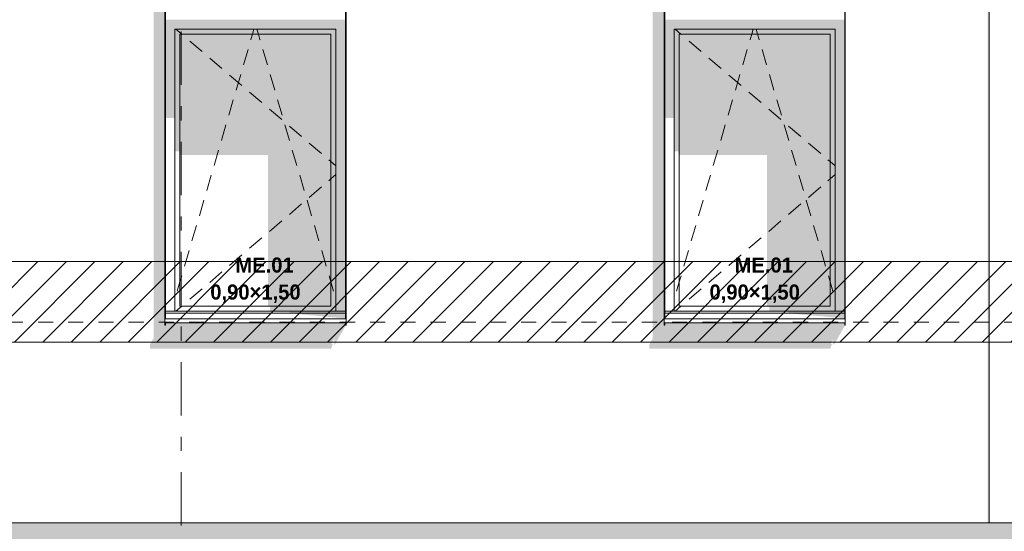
# Model space of a CAD drawing. Header units: millimetres. Extents: x 22784 to 62337, y -53000 to 10500.
# Tile 19 of 26: x 47452 to 52343, y -42 to 2497. Entities that reach past the tile are written whole.
import ezdxf
from ezdxf.enums import TextEntityAlignment as Align

# ---------------------------------------------------------------- set-up
doc = ezdxf.new("R2010")
doc.units = ezdxf.units.MM
doc.header["$MEASUREMENT"] = 0
doc.linetypes.add('_TIRET COURT 1', pattern=[150, 75, -75])
doc.linetypes.add('Axe', pattern=[546.805537, 264.583325, -105.833328, 70.555556, -105.833328])
for name, color, linetype in [('Nouveau_0', 7, 'Continuous'), ('Nouveau_2D - Dessin général', 7, 'Continuous'), ('Nouveau_2D - Etiquettes 50ème', 7, 'Continuous'), ('Nouveau__Grille structurelle (axe_trame)', 7, 'Continuous'), ('Nouveau__Murs ext - Bardages', 7, 'Continuous'), ('Nouveau__Murs ext - Périphériques', 7, 'Continuous'), ('Nouveau_Exter - Environnement', 7, 'Continuous'), ('Nouveau_Exter - Equipements_Mobiliers', 7, 'Continuous'), ('Nouveau_Fenêtres Archicad', 7, 'Continuous')]:
    doc.layers.add(name, color=color, linetype=linetype)
doc.styles.add('STYLE_GENERE_1', font='arial.ttf')
doc.styles.add('STYLE_GENERE_4', font='GOTHIC.TTF')

# ---------------------------------------------------------------- blocks, each defined once
blk = doc.blocks.new('Élément de coupe_4')
at = {"layer": 'Nouveau__Murs ext - Périphériques', "linetype": 'Continuous', "lineweight": 13}
for points in [[(48117, 917.3), (48099.5, 885.3), (48099.5, 865.3), (48999.5, 865.3), (49006.5, 887.5), (49000.7, 887.5), (49014, 911.8), (49014, 884.3), (49017, 884.3), (49073, 982), (49070, 982), (49070, 993.4), (48176, 993.4), (48176, 982), (48173, 982), (48173, 3560), (48117, 3560)], [(50579.5, 885.3), (50579.5, 865.3), (51479.5, 865.3), (51486.5, 887.5), (51480.7, 887.5), (51494, 911.8), (51494, 884.3), (51497, 884.3), (51553, 982), (51550, 982), (51550, 993.4), (50656, 993.4), (50656, 982), (50653, 982), (50653, 3560), (50597, 3560), (50597, 917.3)], [(52261, 0), (52268, 0), (52268, 3560), (52261, 3560)]]:
    blk.add_hatch(color=7, dxfattribs=at).paths.add_polyline_path(points)
at = {"layer": 'Nouveau__Murs ext - Périphériques', "color": 7, "linetype": 'Continuous', "lineweight": 5}
blk.add_line((52268, 0), (40018, 0), dxfattribs=at)
blk = doc.blocks.new('Élément de coupe_33')
at = {"layer": 'Nouveau_Fenêtres Archicad', "linetype": 'Continuous', "lineweight": 13}
for points in [[(49070, 2497), (48176, 2497), (48176, 2450), (48223, 2450), (49023, 2450), (49070, 2450)], [(48176, 2450), (48176, 2008.7), (48223, 2008.7), (48223, 2450)], [(49023, 2450), (48223, 2450), (48223, 2425), (48248, 2425), (48998, 2425), (49023, 2425)], [(49023, 2450), (49023, 1050), (49070, 1050), (49070, 2450)], [(48223, 1843.9), (48248, 1843.9), (48248, 2425), (48223, 2425)], [(48998, 2425), (48248, 2425), (48248, 1825.6), (48684.9, 1825.6), (48684.9, 1075), (48998, 1075)], [(48998, 2425), (48998, 1075), (49023, 1075), (49023, 2425)], [(49023, 1075), (48695.4, 1075), (48695.4, 1050), (49023, 1050)], [(48790.6, 1050), (48790.6, 1040), (49070, 1040), (49070, 1050)], [(48790.6, 1040), (49070, 1015), (49070, 1040)]]:
    blk.add_hatch(color=7, dxfattribs=at).paths.add_polyline_path(points)
at = {"layer": 'Nouveau_Fenêtres Archicad', "color": 7, "linetype": 'Continuous', "lineweight": 13}
for p, q in [((48223, 2450), (48223, 1050)), ((49023, 2450), (48223, 2450)), ((48227.3, 2450), (48256.6, 2425)), ((48608.3, 2425), (48615.7, 2450)), ((48637.7, 2425), (48630.3, 2450)), ((49023, 1050), (49023, 2450)), ((48248, 2425), (48248, 1075)), ((48998, 2425), (48248, 2425)), ((48256.6, 2425), (48258.9, 2423.1)), ((48600.2, 2397.3), (48600.5, 2398.2)), ((48600.5, 2398.2), (48608.3, 2425)), ((48645.5, 2398.2), (48637.7, 2425)), ((48645.8, 2397.3), (48645.5, 2398.2)), ((48998, 1075), (48998, 2425)), ((48296.9, 2390.6), (48357.8, 2338.7)), ((48563.7, 2272.5), (48586.2, 2349.3)), ((48682.3, 2272.5), (48659.8, 2349.3)), ((48395.8, 2306.3), (48456.7, 2254.4)), ((48494.7, 2221.9), (48555.6, 2170)), ((48527.1, 2147.8), (48549.6, 2224.5)), ((48718.9, 2147.8), (48696.4, 2224.5)), ((48593.6, 2137.5), (48654.5, 2085.6)), ((48490.5, 2023), (48513, 2099.8)), ((48755.5, 2023), (48733, 2099.8)), ((48692.5, 2053.2), (48753.4, 2001.3)), ((48454, 1898.3), (48476.5, 1975)), ((48792, 1898.3), (48769.5, 1975)), ((48791.5, 1968.8), (48852.3, 1916.9)), ((48890.4, 1884.5), (48951.2, 1832.5)), ((48417.4, 1773.5), (48439.9, 1850.3)), ((48828.6, 1773.5), (48806.1, 1850.3)), ((48987.1, 1801.9), (48998, 1792.6)), ((48998, 1792.6), (49023, 1771.3)), ((48380.8, 1648.8), (48403.3, 1725.5)), ((48865.2, 1648.8), (48842.7, 1725.5)), ((48998, 1707.4), (49023, 1728.7)), ((48890.4, 1615.5), (48951.2, 1667.5)), ((48987.1, 1698.1), (48998, 1707.4)), ((48344.3, 1524), (48366.8, 1600.8)), ((48791.5, 1531.2), (48852.3, 1583.1)), ((48901.7, 1524), (48879.2, 1600.8)), ((48307.7, 1399.3), (48330.2, 1476)), ((48692.5, 1446.8), (48753.4, 1498.7)), ((48938.3, 1399.3), (48915.8, 1476)), ((48593.6, 1362.5), (48654.5, 1414.4)), ((48271.1, 1274.5), (48293.6, 1351.3)), ((48494.7, 1278.1), (48555.6, 1330)), ((48974.9, 1274.5), (48952.4, 1351.3)), ((48248, 1195.6), (48257.1, 1226.5)), ((48395.8, 1193.7), (48456.7, 1245.6)), ((48998, 1195.6), (48988.9, 1226.5)), ((48234.6, 1149.8), (48248, 1195.6)), ((49011.4, 1149.8), (48998, 1195.6)), ((48296.9, 1109.4), (48357.8, 1161.3)), ((48256.6, 1075), (48258.9, 1076.9)), ((49070, 1050), (48176, 1050)), ((49070, 1040), (48176, 1040)), ((48227.3, 1050), (48256.6, 1075)), ((48248, 1075), (48998, 1075)), ((48173, 1015), (48173, 1013.4)), ((48173, 1013.4), (48173, 993.4)), ((49073, 1013.4), (48173, 1013.4)), ((49073, 993.4), (48173, 993.4)), ((49073, 1015), (49073, 1013.4)), ((49073, 1013.4), (49073, 993.4))]:
    blk.add_line(p, q, dxfattribs=at)
blk = doc.blocks.new('Élément de coupe_34')
at = {"layer": 'Nouveau_Fenêtres Archicad', "linetype": 'Continuous', "lineweight": 13}
for points in [[(50656, 2497), (50656, 2450), (50703, 2450), (51503, 2450), (51550, 2450), (51550, 2497)], [(50703, 2450), (50656, 2450), (50656, 2008.7), (50703, 2008.7)], [(51503, 2450), (50703, 2450), (50703, 2425), (50728, 2425), (51478, 2425), (51503, 2425)], [(51503, 2450), (51503, 1050), (51550, 1050), (51550, 2450)], [(50703, 2425), (50703, 1843.9), (50728, 1843.9), (50728, 2425)], [(51478, 2425), (50728, 2425), (50728, 1825.6), (51164.9, 1825.6), (51164.9, 1075), (51478, 1075)], [(51478, 2425), (51478, 1075), (51503, 1075), (51503, 2425)], [(51503, 1075), (51175.4, 1075), (51175.4, 1050), (51503, 1050)], [(51270.6, 1050), (51270.6, 1040), (51550, 1040), (51550, 1050)], [(51270.6, 1040), (51550, 1015), (51550, 1040)]]:
    blk.add_hatch(color=7, dxfattribs=at).paths.add_polyline_path(points)
at = {"layer": 'Nouveau_Fenêtres Archicad', "color": 7, "linetype": 'Continuous', "lineweight": 13}
for p, q in [((50703, 2450), (50703, 1050)), ((51503, 2450), (50703, 2450)), ((50707.3, 2450), (50736.6, 2425)), ((51088.3, 2425), (51095.7, 2450)), ((51117.7, 2425), (51110.3, 2450)), ((51503, 1050), (51503, 2450)), ((50728, 2425), (50728, 1075)), ((51478, 2425), (50728, 2425)), ((50736.6, 2425), (50738.9, 2423.1)), ((51080.2, 2397.3), (51080.5, 2398.2)), ((51080.5, 2398.2), (51088.3, 2425)), ((51125.5, 2398.2), (51117.7, 2425)), ((51125.8, 2397.3), (51125.5, 2398.2)), ((51478, 1075), (51478, 2425)), ((50776.9, 2390.6), (50837.8, 2338.7)), ((51043.7, 2272.5), (51066.2, 2349.3)), ((51162.3, 2272.5), (51139.8, 2349.3)), ((50875.8, 2306.3), (50936.7, 2254.4)), ((50974.7, 2221.9), (51035.6, 2170)), ((51007.1, 2147.8), (51029.6, 2224.5)), ((51198.9, 2147.8), (51176.4, 2224.5)), ((51073.6, 2137.5), (51134.5, 2085.6)), ((50970.5, 2023), (50993, 2099.8)), ((51235.5, 2023), (51213, 2099.8)), ((51172.5, 2053.2), (51233.4, 2001.3)), ((50934, 1898.3), (50956.5, 1975)), ((51272, 1898.3), (51249.5, 1975)), ((51271.5, 1968.8), (51332.3, 1916.9)), ((51370.4, 1884.5), (51431.2, 1832.5)), ((50897.4, 1773.5), (50919.9, 1850.3)), ((51308.6, 1773.5), (51286.1, 1850.3)), ((51467.1, 1801.9), (51478, 1792.6)), ((51478, 1792.6), (51503, 1771.3)), ((50860.8, 1648.8), (50883.3, 1725.5)), ((51345.2, 1648.8), (51322.7, 1725.5)), ((51478, 1707.4), (51503, 1728.7)), ((51370.4, 1615.5), (51431.2, 1667.5)), ((51467.1, 1698.1), (51478, 1707.4)), ((50824.3, 1524), (50846.8, 1600.8)), ((51271.5, 1531.2), (51332.3, 1583.1)), ((51381.7, 1524), (51359.2, 1600.8)), ((50787.7, 1399.3), (50810.2, 1476)), ((51172.5, 1446.8), (51233.4, 1498.7)), ((51418.3, 1399.3), (51395.8, 1476)), ((51073.6, 1362.5), (51134.5, 1414.4)), ((50751.1, 1274.5), (50773.6, 1351.3)), ((50974.7, 1278.1), (51035.6, 1330)), ((51454.9, 1274.5), (51432.4, 1351.3)), ((50728, 1195.6), (50737.1, 1226.5)), ((50875.8, 1193.7), (50936.7, 1245.6)), ((51478, 1195.6), (51468.9, 1226.5)), ((50714.6, 1149.8), (50728, 1195.6)), ((51491.4, 1149.8), (51478, 1195.6)), ((50776.9, 1109.4), (50837.8, 1161.3)), ((50736.6, 1075), (50738.9, 1076.9)), ((51550, 1050), (50656, 1050)), ((51550, 1040), (50656, 1040)), ((50707.3, 1050), (50736.6, 1075)), ((50728, 1075), (51478, 1075)), ((50653, 1015), (50653, 1013.4)), ((50653, 1013.4), (50653, 993.4)), ((51553, 1013.4), (50653, 1013.4)), ((51553, 993.4), (50653, 993.4)), ((51553, 1015), (51553, 1013.4)), ((51553, 1013.4), (51553, 993.4))]:
    blk.add_line(p, q, dxfattribs=at)
blk = doc.blocks.new('Élément de coupe_209')
at = {"layer": 'Nouveau__Murs ext - Bardages', "linetype": 'Continuous', "lineweight": 13}
for points in [[(48176, 4553.4), (48173, 4553.4), (48173, 4522.9), (48176, 4522.9)], [(48173, 993.4), (48173, 982), (48176, 982), (48176, 993.4)]]:
    blk.add_hatch(color=7, dxfattribs=at).paths.add_polyline_path(points)
at = {"layer": 'Nouveau__Murs ext - Bardages', "color": 7, "linetype": 'Continuous', "lineweight": 13}
for p, q in [((48173, 6857), (48176, 6857)), ((48173, 4575), (48173, 6857)), ((48176, 6060), (48176, 6857)), ((48176, 6057), (48176, 6060)), ((48176, 4575), (48176, 6057)), ((48173, 1015), (48173, 4553.4)), ((48176, 2500), (48176, 4553.4)), ((48176, 2497), (48176, 2500)), ((48176, 1015), (48176, 2497)), ((48173, 982), (48173, 993.4)), ((48173, 982), (48176, 982)), ((48176, 982), (48176, 993.4))]:
    blk.add_line(p, q, dxfattribs=at)
blk = doc.blocks.new('Élément de coupe_210')
at = {"layer": 'Nouveau__Murs ext - Bardages', "color": 7, "linetype": 'Continuous', "lineweight": 13}
for p, q in [((49070, 6857), (49073, 6857)), ((49070, 6060), (49070, 6857)), ((49073, 4575), (49073, 6857)), ((49070, 6057), (49070, 6060)), ((49070, 4575), (49070, 6057)), ((49070, 2500), (49070, 4553.4)), ((49073, 1015), (49073, 4553.4)), ((49070, 2497), (49070, 2500)), ((49070, 1015), (49070, 2497)), ((49070, 982), (49070, 993.4)), ((49070, 982), (49073, 982)), ((49073, 982), (49073, 993.4))]:
    blk.add_line(p, q, dxfattribs=at)
blk = doc.blocks.new('Élément de coupe_216')
at = {"layer": 'Nouveau__Murs ext - Bardages', "linetype": 'Continuous', "lineweight": 13}
for points in [[(50656, 4553.4), (50653, 4553.4), (50653, 4522.9), (50656, 4522.9)], [(50653, 982), (50656, 982), (50656, 993.4), (50653, 993.4)]]:
    blk.add_hatch(color=7, dxfattribs=at).paths.add_polyline_path(points)
at = {"layer": 'Nouveau__Murs ext - Bardages', "color": 7, "linetype": 'Continuous', "lineweight": 13}
for p, q in [((50653, 6857), (50656, 6857)), ((50653, 4575), (50653, 6857)), ((50656, 6060), (50656, 6857)), ((50656, 6057), (50656, 6060)), ((50656, 4575), (50656, 6057)), ((50653, 1015), (50653, 4553.4)), ((50656, 2500), (50656, 4553.4)), ((50656, 2497), (50656, 2500)), ((50656, 1015), (50656, 2497)), ((50653, 982), (50653, 993.4)), ((50653, 982), (50656, 982)), ((50656, 982), (50656, 993.4))]:
    blk.add_line(p, q, dxfattribs=at)
blk = doc.blocks.new('Élément de coupe_217')
at = {"layer": 'Nouveau__Murs ext - Bardages', "color": 7, "linetype": 'Continuous', "lineweight": 13}
for p, q in [((51550, 6857), (51553, 6857)), ((51550, 6060), (51550, 6857)), ((51553, 4575), (51553, 6857)), ((51550, 6057), (51550, 6060)), ((51550, 4575), (51550, 6057)), ((51550, 2500), (51550, 4553.4)), ((51553, 1015), (51553, 4553.4)), ((51550, 2497), (51550, 2500)), ((51550, 1015), (51550, 2497)), ((51550, 982), (51550, 993.4)), ((51550, 982), (51553, 982)), ((51553, 982), (51553, 993.4))]:
    blk.add_line(p, q, dxfattribs=at)
blk = doc.blocks.new('Élément de coupe_219')
at = {"layer": 'Nouveau_Exter - Equipements_Mobiliers', "color": 7, "linetype": 'Continuous', "lineweight": 13}
for p in [(52268, 8220), (52418, 0)]:
    blk.add_line(p, (52268, 0), dxfattribs=at)
blk = doc.blocks.new('Élément de coupe_224')
at = {"layer": 'Nouveau_Exter - Environnement', "linetype": 'Continuous', "lineweight": 13}
blk.add_hatch(color=7, dxfattribs=at).paths.add_polyline_path([(24722, 0), (24722, -122.1), (24916.7, -122.1), (24722, -461.5), (24722, -1000), (24958, -1000), (24958, -50), (25438, -50), (25438, -122.1), (27391, -122.1), (27391, -134.3), (27541, -134.3), (27548, -122.1), (39791, -122.1), (39791, -134.3), (39941, -134.3), (39948, -122.1), (52191, -122.1), (52191, -134.3), (52341, -134.3), (52348, -122.1), (59573, -122.1), (59573, -134.3), (59723, -134.3), (59730, -122.1), (60178, -122.1), (60178, 0)])
blk = doc.blocks.new('Marque grille standard[6]', base_point=(48254.3, 10000))
at = {"layer": 'Nouveau__Grille structurelle (axe_trame)', "color": 1, "linetype": 'Axe', "lineweight": 20}
blk.add_line((48254.3, 9000), (48254.3, -3000), dxfattribs=at)
at = {"layer": 'Nouveau__Grille structurelle (axe_trame)', "color": 7, "lineweight": 13, "style": 'STYLE_GENERE_1'}
for tag, p in [('AC_MarkerText_1_0', (48254.3, 10337.5)), ('AC_MarkerText_1_1', (48254.3, -4162.5))]:
    blk.add_attdef(tag, text='', height=175, rotation=360, dxfattribs=at).set_placement(p, align=Align.TOP_CENTER)

msp = doc.modelspace()

# ---------------------------------------------------------------- hatches: boundary and pattern name
at = {"layer": 'Nouveau_0', "linetype": 'Continuous', "lineweight": 0}
h = msp.add_hatch(dxfattribs=at)
h.set_pattern_fill('Blocs_maçonnerie', color=112, style=0, pattern_type=2)
h.set_pattern_definition([(45, (0, 0), (-70.71068, 70.71068), [])])
h.paths.add_polyline_path([(24231.683, 1297.603), (60817.947, 1297.603), (60817.947, 897.603), (24231.683, 897.603)])

# ---------------------------------------------------------------- linework, layer by layer
at = {"layer": 'Nouveau_0', "color": 112, "linetype": 'Continuous', "lineweight": 0, "flags": 128}
msp.add_lwpolyline([(24231.683, 1297.603), (60817.947, 1297.603), (60817.947, 897.603), (24231.683, 897.603)], close=True, dxfattribs=at)
at = {"layer": 'Nouveau_2D - Dessin général', "color": 7, "linetype": '_TIRET COURT 1', "lineweight": 13}
msp.add_line((60817.947, 995.86), (23876.81, 995.86), dxfattribs=at)

# ---------------------------------------------------------------- block references
at = {"layer": 'Nouveau__Grille structurelle (axe_trame)', "color": 7, "linetype": 'Continuous', "lineweight": 13}
msp.add_blockref('Marque grille standard[6]', (48254.273, 10000), dxfattribs=at)
at = {"layer": 'Nouveau__Murs ext - Bardages', "lineweight": 0}
for name in ['Élément de coupe_209', 'Élément de coupe_210', 'Élément de coupe_216', 'Élément de coupe_217']:
    msp.add_blockref(name, (0, 0), dxfattribs=at)
at = {"layer": 'Nouveau__Murs ext - Périphériques', "lineweight": 0}
msp.add_blockref('Élément de coupe_4', (0, 0), dxfattribs=at)
at = {"layer": 'Nouveau_Exter - Environnement', "lineweight": 0}
msp.add_blockref('Élément de coupe_224', (0, 0), dxfattribs=at)
at = {"layer": 'Nouveau_Exter - Equipements_Mobiliers', "lineweight": 0}
msp.add_blockref('Élément de coupe_219', (0, 0), dxfattribs=at)
at = {"layer": 'Nouveau_Fenêtres Archicad', "lineweight": 0}
for name in ['Élément de coupe_33', 'Élément de coupe_34']:
    msp.add_blockref(name, (0, 0), dxfattribs=at)

# ---------------------------------------------------------------- texts
at = {"layer": 'Nouveau_2D - Etiquettes 50ème', "color": 7, "linetype": 'Continuous', "lineweight": 13, "char_height": 75, "attachment_point": 8, "line_spacing_factor": 1.071211, "style": 'STYLE_GENERE_4'}
for insert in [(48623, 1091.114), (51103, 1091.114)]:
    msp.add_mtext('{\\fCentury Gothic|b1|i0|c0|p0;\\W3.23265; }{\\A1;\\fCentury Gothic|b1|i0|c0|p0;ME.01 }\\P{\\A1;\\fCentury Gothic|b1|i0|c0|p0;0,90×1,50}', dxfattribs=dict(at, insert=insert))

doc.saveas('drawing.dxf')
